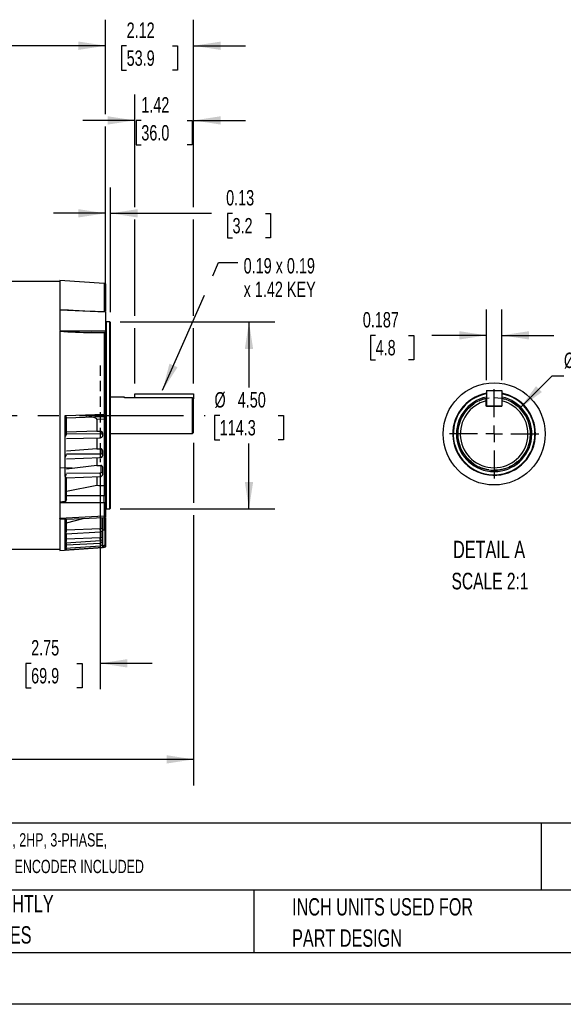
# Model space of a CAD drawing. Header units: inches. Extents: x 0 to 55, y 0 to 42.5.
# Tile 4 of 17: x 18.1 to 31.2, y 0 to 23.7. Entities that reach past the tile are written whole.
import ezdxf

# ---------------------------------------------------------------- set-up
doc = ezdxf.new("R2010")
doc.units = ezdxf.units.IN
doc.header["$LTSCALE"] = 5
doc.header["$MEASUREMENT"] = 0
doc.linetypes.add('CENTERX2', pattern=[0.8, 0.5, -0.1, 0.1, -0.1])
doc.linetypes.add('HIDDEN', pattern=[0.075, 0.05, -0.025])
for name, color, linetype in [('CENTER', 40, 'CENTERX2'), ('HIDDEN', 102, 'HIDDEN'), ('SLD-DEFPOINTS', 7, 'Continuous')]:
    doc.layers.add(name, color=color, linetype=linetype)
doc.layers.add('DIMENSIONS', color=140, linetype='Continuous', lineweight=25)
doc.layers.add('TEXT', color=140, linetype='Continuous', lineweight=25)
doc.styles.add('SLDTEXTSTYLE0', font='TXT', dxfattribs={"width": 0.7})
doc.dimstyles.new('SLDDIMSTYLE1', dxfattribs={"dimtxt": 0.37037, "dimasz": 0.65, "dimexe": 0, "dimexo": 0.0625, "dimgap": 0.092593, "dimtad": 0, "dimtih": 1, "dimtoh": 1, "dimrnd": 1e-09, "dimzin": 4, "dimdsep": 46, "dimtxsty": 'SLDTEXTSTYLE0', "dimsah": 1, "dimcen": 0.09, "dimadec": 0, "dimazin": 1, "dimtfac": 1, "dimtofl": 0, "dimtmove": 0, "dimatfit": 3, "dimfxl": 0, "dimfrac": 2, "dimtolj": 1, "dimtzin": 12, "dimarcsym": 0})
doc.dimstyles.new('SLDDIMSTYLE10', dxfattribs={"dimtxt": 0.37037, "dimasz": 0.65, "dimexe": 0, "dimexo": 0.0625, "dimgap": 0.092593, "dimtad": 0, "dimtih": 1, "dimtoh": 1, "dimdec": 3, "dimlfac": 0.5, "dimrnd": 1e-09, "dimdsep": 46, "dimtxsty": 'SLDTEXTSTYLE0', "dimsah": 1, "dimcen": 0, "dimadec": 0, "dimazin": 2, "dimtfac": 1, "dimtdec": 3, "dimtofl": 0, "dimtmove": 0, "dimatfit": 3, "dimfxl": 0, "dimfrac": 2, "dimtolj": 1, "dimtzin": 12, "dimarcsym": 0})
doc.dimstyles.new('SLDDIMSTYLE11', dxfattribs={"dimtxt": 0.37037, "dimasz": 0.65, "dimexe": 0, "dimexo": 0.0625, "dimgap": 0.092593, "dimtad": 0, "dimtih": 1, "dimtoh": 1, "dimdec": 3, "dimlfac": 0.5, "dimrnd": 1e-09, "dimdsep": 46, "dimtxsty": 'SLDTEXTSTYLE0', "dimsah": 1, "dimcen": 0.09, "dimadec": 0, "dimazin": 2, "dimtfac": 1, "dimtdec": 3, "dimtmove": 0, "dimatfit": 0, "dimfxl": 0, "dimfrac": 2, "dimtolj": 1, "dimtzin": 12, "dimarcsym": 0})
doc.dimstyles.new('SLDDIMSTYLE5', dxfattribs={"dimtxt": 0.37037, "dimasz": 0.65, "dimexe": 0, "dimexo": 0.0625, "dimgap": 0.092593, "dimtad": 0, "dimtih": 1, "dimtoh": 1, "dimrnd": 1e-09, "dimzin": 12, "dimdsep": 46, "dimtxsty": 'SLDTEXTSTYLE0', "dimsah": 1, "dimcen": 0.09, "dimadec": 0, "dimazin": 3, "dimtfac": 1, "dimtofl": 0, "dimtmove": 0, "dimatfit": 3, "dimfxl": 0, "dimfrac": 2, "dimtolj": 1, "dimtzin": 12, "dimarcsym": 0})
doc.dimstyles.new('SLDDIMSTYLE7', dxfattribs={"dimtxt": 0.37037, "dimasz": 0.65, "dimexe": 0, "dimexo": 0.0625, "dimgap": 0.092593, "dimtad": 0, "dimtih": 1, "dimtoh": 1, "dimrnd": 1e-09, "dimdsep": 46, "dimtxsty": 'SLDTEXTSTYLE0', "dimsah": 1, "dimcen": 0.09, "dimadec": 0, "dimazin": 2, "dimtfac": 1, "dimtmove": 0, "dimatfit": 0, "dimfxl": 0, "dimfrac": 2, "dimtolj": 1, "dimtzin": 12, "dimarcsym": 0})
doc.dimstyles.new('SLDDIMSTYLE8', dxfattribs={"dimtxt": 0.37037, "dimasz": 0.65, "dimexe": 0, "dimexo": 0.0625, "dimgap": 0.092593, "dimtad": 0, "dimtih": 1, "dimtoh": 1, "dimrnd": 1e-09, "dimzin": 12, "dimdsep": 46, "dimtxsty": 'SLDTEXTSTYLE0', "dimsah": 1, "dimcen": 0.09, "dimadec": 0, "dimazin": 3, "dimtfac": 1, "dimtmove": 0, "dimatfit": 0, "dimfxl": 0, "dimfrac": 2, "dimtolj": 1, "dimtzin": 12, "dimarcsym": 0})
doc.dimstyles.new('SLDDIMSTYLE9', dxfattribs={"dimtxt": 0.18, "dimasz": 0.65, "dimexe": 0, "dimexo": 0.0625, "dimgap": 0, "dimtad": 0, "dimtih": 1, "dimtoh": 1, "dimdec": 0, "dimrnd": 1e-09, "dimzin": 0, "dimdsep": 46, "dimtxsty": 'Standard', "dimsah": 1, "dimcen": 0.09, "dimadec": 0, "dimazin": 0, "dimtfac": 0.65, "dimtdec": 0, "dimtofl": 0, "dimtmove": 0, "dimatfit": 3, "dimfxl": 0, "dimfrac": 2, "dimtolj": 1, "dimtzin": 0, "dimarcsym": 0})

# ---------------------------------------------------------------- blocks, each defined once
blk = doc.blocks.new('SW_NOTE_0')
at = {"layer": 'TEXT', "color": 0, "linetype": 'CENTERX2', "lineweight": 18, "char_height": 0.32, "attachment_point": 1, "style": 'SLDTEXTSTYLE0'}
for s, insert in [('U.S. MOTORS ACCU-TORQ PREMIUM EFFICIENCY AC INDUCTION MOTOR, HIGH-PERFORMANCE INVERTER DUTY, 2HP, 3-PHASE,', (0, 0.413)), ('230/460 VAC, 1800RPM, TENV, NEMA 145TC FRAME, ROLLED STEEL, C-FACE/RIGID BASE MOUNT, AVTRON HS35A ENCODER INCLUDED', (0, -0.227))]:
    blk.add_mtext(s, dxfattribs=dict(at, insert=insert))
blk = doc.blocks.new('SW_NOTE_0_3')
at = {"layer": 'TEXT', "color": 0, "linetype": 'CENTERX2', "lineweight": 18, "char_height": 0.41667, "attachment_point": 1, "style": 'SLDTEXTSTYLE0'}
for s, insert in [('PART DIMENSIONS MAY DIFFER SLIGHTLY', (0, 0.537)), ("DUE TO MANUFACTURER'S VARIANCES", (0, -0.215))]:
    blk.add_mtext(s, dxfattribs=dict(at, insert=insert))
blk = doc.blocks.new('SW_NOTE_0_6')
at = {"layer": 'TEXT', "color": 0, "linetype": 'CENTERX2', "lineweight": 18, "char_height": 0.41667, "attachment_point": 1, "style": 'SLDTEXTSTYLE0'}
for s, insert in [('INCH UNITS USED FOR', (0, 0.537)), ('PART DESIGN', (0, -0.215))]:
    blk.add_mtext(s, dxfattribs=dict(at, insert=insert))
blk = doc.blocks.new('_D_15')
at = {"layer": 'DIMENSIONS'}
for p, q in [((30.152, 14.342), (30.928, 15.118)), ((30.928, 15.118), (31.213, 15.118)), ((31.646, 15.118), (31.522, 15.118)), ((31.522, 15.118), (31.522, 14.529)), ((32.747, 15.118), (32.872, 15.118)), ((32.872, 15.118), (32.872, 14.529)), ((31.522, 14.529), (31.646, 14.529)), ((32.872, 14.529), (32.747, 14.529))]:
    blk.add_line(p, q, dxfattribs=at)
blk.add_solid([(30.152, 14.342), (30.682, 14.731), (30.541, 14.872)], dxfattribs=at)
at = {"layer": 'DIMENSIONS', "char_height": 0.3704, "attachment_point": 1, "style": 'SLDTEXTSTYLE0'}
for s, insert in [('%%c', (31.213, 15.679)), ('0.875', (31.772, 15.679)), ('22.2', (31.646, 15.007))]:
    blk.add_mtext(s, dxfattribs=dict(at, insert=insert))
blk = doc.blocks.new('_D_16')
at = {"layer": 'DIMENSIONS'}
for p, q in [((29.346, 15.015), (29.346, 16.72)), ((29.721, 15.015), (29.721, 16.72)), ((26.681, 16.094), (26.556, 16.094)), ((26.556, 16.094), (26.556, 15.506)), ((27.473, 16.094), (27.598, 16.094)), ((27.598, 16.094), (27.598, 15.506)), ((29.346, 16.095), (28.035, 16.095)), ((29.721, 16.095), (30.971, 16.095)), ((26.556, 15.506), (26.681, 15.506)), ((27.598, 15.506), (27.473, 15.506))]:
    blk.add_line(p, q, dxfattribs=at)
for points in [[(29.346, 16.095), (28.696, 16.195), (28.696, 15.995)], [(29.721, 16.095), (30.371, 15.995), (30.371, 16.195)]]:
    blk.add_solid(points, dxfattribs=at)
at = {"layer": 'DIMENSIONS', "char_height": 0.3704, "attachment_point": 1, "style": 'SLDTEXTSTYLE0'}
for s, insert in [('0.187', (26.373, 16.655)), ('4.8', (26.681, 15.983))]:
    blk.add_mtext(s, dxfattribs=dict(at, insert=insert))
blk = doc.blocks.new('SW_CENTERMARKSYMBOL_6')
at = {"layer": 'CENTER', "color": 0}
for p, q in [((0, 0.4), (0, 1.075)), ((-0.4, 0), (-1.075, 0)), ((0, 0), (-0.2, 0)), ((0, 0), (0, 0.2)), ((0, 0), (0, -0.2)), ((0, 0), (0.2, 0)), ((0.4, 0), (1.075, 0)), ((0, -0.4), (0, -1.075))]:
    blk.add_line(p, q, dxfattribs=at)
blk = doc.blocks.new('_D_18')
at = {"layer": 'DIMENSIONS'}
for p, q in [((20.054, 12.792), (20.054, 7.579)), ((17.304, 9.198), (17.304, 7.579)), ((17.304, 8.204), (16.054, 8.204)), ((18.392, 8.203), (18.267, 8.203)), ((18.267, 8.203), (18.267, 7.614)), ((19.493, 8.203), (19.617, 8.203)), ((19.617, 8.203), (19.617, 7.614)), ((20.054, 8.204), (21.304, 8.204)), ((18.267, 7.614), (18.392, 7.614)), ((19.617, 7.614), (19.493, 7.614))]:
    blk.add_line(p, q, dxfattribs=at)
for points in [[(17.304, 8.204), (16.654, 8.304), (16.654, 8.104)], [(20.054, 8.204), (20.704, 8.104), (20.704, 8.304)]]:
    blk.add_solid(points, dxfattribs=at)
at = {"layer": 'DIMENSIONS', "char_height": 0.3704, "attachment_point": 1, "style": 'SLDTEXTSTYLE0'}
for s, insert in [('2.75', (18.392, 8.763)), ('69.9', (18.392, 8.091))]:
    blk.add_mtext(s, dxfattribs=dict(at, insert=insert))
blk = doc.blocks.new('_D_20')
at = {"layer": 'DIMENSIONS'}
for p, q in [((20.538, 16.418), (24.259, 16.418)), ((23.634, 16.418), (23.634, 14.84)), ((22.93, 14.168), (22.805, 14.168)), ((22.805, 14.168), (22.805, 13.579)), ((24.339, 14.168), (24.463, 14.168)), ((24.463, 14.168), (24.463, 13.579)), ((22.805, 13.579), (22.93, 13.579)), ((24.463, 13.579), (24.339, 13.579)), ((23.634, 11.918), (23.634, 13.496)), ((20.538, 11.918), (24.259, 11.918))]:
    blk.add_line(p, q, dxfattribs=at)
for points in [[(23.634, 16.418), (23.534, 15.768), (23.734, 15.768)], [(23.634, 11.918), (23.734, 12.568), (23.534, 12.568)]]:
    blk.add_solid(points, dxfattribs=at)
at = {"layer": 'DIMENSIONS', "char_height": 0.3704, "attachment_point": 1, "style": 'SLDTEXTSTYLE0'}
for s, insert in [('%%c', (22.804, 14.729)), ('4.50', (23.364, 14.729)), ('114.3', (22.93, 14.057))]:
    blk.add_mtext(s, dxfattribs=dict(at, insert=insert))
blk = doc.blocks.new('_D_21')
at = {"layer": 'DIMENSIONS'}
for p, q in [((22.302, 13.511), (22.302, 12.068)), ((4.645, 11.768), (4.645, 5.268)), ((22.302, 11.768), (22.302, 5.268)), ((4.645, 5.893), (12.267, 5.893)), ((12.769, 5.893), (12.645, 5.893)), ((12.645, 5.893), (12.645, 5.304)), ((14.178, 5.893), (14.303, 5.893)), ((14.303, 5.893), (14.303, 5.304)), ((22.302, 5.893), (14.68, 5.893)), ((12.645, 5.304), (12.769, 5.304)), ((14.303, 5.304), (14.178, 5.304))]:
    blk.add_line(p, q, dxfattribs=at)
for points in [[(4.645, 5.893), (5.295, 5.793), (5.295, 5.993)], [(22.302, 5.893), (21.652, 5.993), (21.652, 5.793)]]:
    blk.add_solid(points, dxfattribs=at)
at = {"layer": 'DIMENSIONS', "char_height": 0.3704, "attachment_point": 1, "style": 'SLDTEXTSTYLE0'}
for s, insert in [('17.66', (12.769, 6.453)), ('448.5', (12.769, 5.781))]:
    blk.add_mtext(s, dxfattribs=dict(at, insert=insert))
blk = doc.blocks.new('_D_24')
at = {"layer": 'DIMENSIONS'}
for p, q in [((8.835, 21.255), (8.835, 23.689)), ((20.179, 21.416), (20.179, 23.689)), ((8.835, 23.064), (13.301, 23.064)), ((13.803, 23.063), (13.679, 23.063)), ((13.679, 23.063), (13.679, 22.475)), ((15.212, 23.063), (15.336, 23.063)), ((15.336, 23.063), (15.336, 22.475)), ((20.179, 23.064), (15.714, 23.064)), ((13.679, 22.475), (13.803, 22.475)), ((15.336, 22.475), (15.212, 22.475)), ((20.179, 17.583), (20.179, 21.116)), ((8.835, 17.654), (8.835, 20.955))]:
    blk.add_line(p, q, dxfattribs=at)
for points in [[(8.835, 23.064), (9.485, 22.964), (9.485, 23.164)], [(20.179, 23.064), (19.529, 23.164), (19.529, 22.964)]]:
    blk.add_solid(points, dxfattribs=at)
at = {"layer": 'DIMENSIONS', "char_height": 0.3704, "attachment_point": 1, "style": 'SLDTEXTSTYLE0'}
for s, insert in [('11.34', (13.803, 23.624)), ('288.1', (13.803, 22.952))]:
    blk.add_mtext(s, dxfattribs=dict(at, insert=insert))
blk = doc.blocks.new('_D_25')
at = {"layer": 'DIMENSIONS'}
for p, q in [((20.179, 16.907), (20.179, 19.656)), ((20.304, 16.652), (20.304, 19.656)), ((20.179, 19.031), (18.929, 19.031)), ((20.304, 19.031), (22.736, 19.031)), ((23.238, 19.03), (23.114, 19.03)), ((23.114, 19.03), (23.114, 18.441)), ((24.031, 19.03), (24.155, 19.03)), ((24.155, 19.03), (24.155, 18.441)), ((23.114, 18.441), (23.238, 18.441)), ((24.155, 18.441), (24.031, 18.441))]:
    blk.add_line(p, q, dxfattribs=at)
for points in [[(20.179, 19.031), (19.529, 19.131), (19.529, 18.931)], [(20.304, 19.031), (20.954, 18.931), (20.954, 19.131)]]:
    blk.add_solid(points, dxfattribs=at)
at = {"layer": 'DIMENSIONS', "char_height": 0.3704, "attachment_point": 1, "style": 'SLDTEXTSTYLE0'}
for s, insert in [('0.13', (23.084, 19.59)), ('3.2', (23.238, 18.918))]:
    blk.add_mtext(s, dxfattribs=dict(at, insert=insert))
blk = doc.blocks.new('_D_26')
at = {"layer": 'DIMENSIONS'}
for p, q in [((20.885, 19.181), (20.885, 21.891)), ((22.302, 19.181), (22.302, 21.891)), ((20.885, 21.266), (19.635, 21.266)), ((21.043, 21.265), (20.918, 21.265)), ((20.918, 21.265), (20.918, 20.676)), ((22.144, 21.265), (22.268, 21.265)), ((22.268, 21.265), (22.268, 20.676)), ((22.302, 21.266), (23.552, 21.266)), ((20.918, 20.676), (21.043, 20.676)), ((22.268, 20.676), (22.144, 20.676)), ((20.885, 16.568), (20.885, 18.881)), ((22.302, 16.568), (22.302, 18.881)), ((20.885, 14.939), (20.885, 16.268)), ((22.302, 14.939), (22.302, 16.268))]:
    blk.add_line(p, q, dxfattribs=at)
for points in [[(20.885, 21.266), (20.235, 21.366), (20.235, 21.166)], [(22.302, 21.266), (22.952, 21.166), (22.952, 21.366)]]:
    blk.add_solid(points, dxfattribs=at)
at = {"layer": 'DIMENSIONS', "char_height": 0.3704, "attachment_point": 1, "style": 'SLDTEXTSTYLE0'}
for s, insert in [('1.42', (21.043, 21.826)), ('36.0', (21.043, 21.154))]:
    blk.add_mtext(s, dxfattribs=dict(at, insert=insert))
blk = doc.blocks.new('_D_27')
at = {"layer": 'DIMENSIONS'}
for p, q in [((20.179, 21.416), (20.179, 23.687)), ((22.302, 19.181), (22.302, 23.687)), ((20.179, 23.062), (18.929, 23.062)), ((20.69, 23.061), (20.566, 23.061)), ((20.566, 23.061), (20.566, 22.472)), ((21.791, 23.061), (21.915, 23.061)), ((21.915, 23.061), (21.915, 22.472)), ((22.302, 23.062), (23.552, 23.062)), ((20.566, 22.472), (20.69, 22.472)), ((21.915, 22.472), (21.791, 22.472)), ((20.179, 17.583), (20.179, 21.116)), ((22.302, 16.568), (22.302, 18.881)), ((22.302, 14.939), (22.302, 16.268))]:
    blk.add_line(p, q, dxfattribs=at)
for points in [[(20.179, 23.062), (19.529, 23.162), (19.529, 22.962)], [(22.302, 23.062), (22.952, 22.962), (22.952, 23.162)]]:
    blk.add_solid(points, dxfattribs=at)
at = {"layer": 'DIMENSIONS', "char_height": 0.3704, "attachment_point": 1, "style": 'SLDTEXTSTYLE0'}
for s, insert in [('2.12', (20.69, 23.622)), ('53.9', (20.69, 22.95))]:
    blk.add_mtext(s, dxfattribs=dict(at, insert=insert))
blk = doc.blocks.new('SW_NOTE_0_8')
at = {"layer": 'TEXT', "color": 0, "linetype": 'CENTERX2', "lineweight": 18, "attachment_point": 1, "style": 'SLDTEXTSTYLE0'}
for s, insert, char_height in [('0.19 x 0.19', (0.138, 0.107), 0.37037), ('x 1.42 KEY', (0.138, -0.46), 0.3704)]:
    blk.add_mtext(s, dxfattribs=dict(at, insert=insert, char_height=char_height))

msp = doc.modelspace()

# ---------------------------------------------------------------- linework, layer by layer
for p, q in [((19.08542, 17.388141), (10.08542, 17.388141)), ((20.152745, 17.34124), (19.08542, 17.415875)), ((19.08542, 17.415875), (19.08542, 16.705923)), ((20.152745, 17.34124), (20.152745, 16.658446)), ((20.17942, 17.333085), (20.17942, 16.665903)), ((19.289401, 16.698342), (19.08542, 16.705923)), ((19.08542, 16.705923), (19.08542, 16.701446)), ((20.17942, 16.649866), (19.08542, 16.701446)), ((19.08542, 16.701446), (19.08542, 16.210949)), ((20.17942, 16.649866), (20.17942, 16.205437)), ((20.28842, 16.418341), (20.19542, 16.418341)), ((20.19542, 16.418341), (20.19542, 11.918341)), ((20.30442, 16.402341), (20.28842, 16.418341)), ((20.28842, 11.918341), (20.28842, 16.418341)), ((20.30442, 14.168341), (20.30442, 16.402341)), ((19.08542, 16.202518), (20.17942, 16.205437)), ((19.08542, 16.194952), (19.08542, 12.081153)), ((19.841338, 16.163078), (20.17942, 16.163871)), ((20.152745, 16.156123), (19.841338, 16.163078)), ((20.152745, 16.156123), (20.152745, 14.200718)), ((20.17942, 16.163871), (20.17942, 16.205437)), ((20.17942, 16.151053), (20.17942, 16.163871)), ((20.17942, 16.151053), (20.17942, 14.200635)), ((20.884547, 14.689322), (22.30187, 14.689322)), ((20.884547, 14.595624), (20.884547, 14.689322)), ((22.30187, 14.689322), (22.30187, 14.564851)), ((29.346172, 14.76522), (29.721133, 14.76522)), ((29.346172, 14.76522), (29.346172, 14.390259)), ((29.721133, 14.76522), (29.721133, 14.390259)), ((20.64187, 14.605841), (20.30442, 14.605841)), ((20.64187, 14.595624), (20.64187, 14.605841)), ((22.27187, 14.595624), (20.64187, 14.595624)), ((22.27187, 13.730841), (22.27187, 14.595624)), ((22.30187, 14.564851), (22.27187, 14.595624)), ((22.30187, 13.760841), (22.30187, 14.564851)), ((29.345133, 14.516279), (29.345133, 14.577824)), ((29.345133, 14.390259), (29.345133, 14.516279)), ((29.721133, 14.516279), (29.721133, 14.390259)), ((29.721133, 14.390259), (29.345133, 14.390259)), ((29.346172, 14.390259), (29.721133, 14.390259)), ((19.211582, 14.167199), (19.24364, 14.168341)), ((19.211582, 13.661695), (19.211582, 14.167199)), ((20.150583, 14.138125), (19.24042, 14.106341)), ((19.24042, 13.718906), (19.24042, 14.115609)), ((19.24364, 14.168341), (20.152745, 14.200718)), ((19.727226, 14.122601), (19.725303, 14.131842)), ((20.14842, 14.078047), (19.97642, 14.072173)), ((19.97642, 14.072173), (19.97642, 13.787258)), ((20.14842, 14.078047), (20.14842, 12.481752)), ((20.152907, 14.195754), (20.152745, 14.200718)), ((20.17942, 14.200635), (20.17942, 14.146393)), ((20.17942, 14.146393), (20.17942, 14.078319)), ((20.17942, 14.078319), (20.17942, 12.481037)), ((20.30442, 11.934341), (20.30442, 14.168341)), ((19.97642, 13.787258), (19.24042, 13.7641)), ((19.97642, 13.787258), (20.0682, 13.785672)), ((20.0682, 13.785672), (20.068202, 13.728086)), ((22.27187, 13.730841), (22.30187, 13.760841)), ((19.211582, 13.661695), (19.218334, 13.671602)), ((19.211582, 13.167524), (19.211582, 13.661695)), ((19.24042, 13.733532), (20.055209, 13.72617)), ((19.24042, 13.609299), (20.058191, 13.630283)), ((19.97642, 13.628185), (19.97642, 13.365906)), ((20.11542, 13.680627), (20.11542, 13.738148)), ((20.30442, 13.730841), (22.27187, 13.730841)), ((19.97642, 13.365906), (19.24042, 13.307313)), ((19.97642, 13.365906), (20.0682, 13.364373)), ((20.0682, 13.364373), (20.068202, 13.25062)), ((20.11542, 13.204921), (20.11542, 13.318548)), ((19.211582, 13.167524), (19.224662, 13.187199)), ((19.211582, 12.697997), (19.211582, 13.167524)), ((19.24042, 13.246929), (20.055209, 13.246609)), ((19.24042, 13.124979), (20.058483, 13.152519)), ((19.97642, 13.149757), (19.97642, 12.964312)), ((19.08542, 12.914046), (19.381048, 12.903722)), ((19.97642, 12.964312), (19.24042, 12.871726)), ((19.97642, 12.964312), (20.0682, 12.962872)), ((20.0682, 12.962872), (20.068202, 12.795752)), ((20.11542, 12.752938), (20.11542, 12.919872)), ((29.533133, 12.816259), (29.527793, 12.816275)), ((19.211582, 12.697997), (19.211582, 12.098975)), ((19.24042, 12.783014), (20.055209, 12.789744)), ((19.24042, 12.664808), (20.058697, 12.698579)), ((19.24042, 12.157536), (19.24042, 12.665044)), ((19.97642, 12.695184), (19.97642, 12.486539)), ((19.24042, 12.343536), (19.97642, 12.486539)), ((20.14842, 12.481752), (20.150583, 12.481719)), ((20.150583, 12.481719), (20.150583, 12.233907)), ((20.17942, 12.481037), (20.17942, 12.228071)), ((19.211582, 12.098975), (19.08542, 12.081153)), ((20.150583, 12.233907), (19.24042, 12.235544)), ((20.17942, 12.228067), (20.17942, 12.069119)), ((19.08542, 12.081153), (19.08542, 12.066694)), ((20.150583, 12.063706), (19.08542, 12.066694)), ((19.08542, 12.066694), (19.08542, 11.690929)), ((20.150583, 12.063706), (20.150583, 11.7425)), ((20.17942, 12.069116), (20.17942, 11.748769)), ((20.19542, 11.918341), (20.28842, 11.918341)), ((20.28842, 11.918341), (20.30442, 11.934341)), ((20.150583, 11.7425), (19.08542, 11.690929)), ((19.08542, 11.68158), (19.08542, 11.690929)), ((19.08542, 11.690929), (19.08542, 11.680346)), ((19.08542, 11.680346), (19.211582, 11.676962)), ((19.08542, 11.680346), (19.08542, 10.920808)), ((19.211582, 11.322106), (19.211582, 11.676962)), ((19.239419, 11.668585), (20.15139, 11.711966)), ((19.24042, 11.580429), (19.645544, 11.687903)), ((19.24042, 11.37492), (19.24042, 11.669068)), ((20.0682, 11.708009), (20.068202, 11.451387)), ((20.11542, 11.428459), (20.11542, 11.710255)), ((20.14842, 11.706722), (20.14842, 11.418737)), ((20.17942, 11.748773), (20.17942, 11.720294)), ((20.17942, 11.700609), (20.17942, 11.427003)), ((20.055209, 11.439474), (19.24042, 11.408702)), ((20.11542, 11.220505), (20.11542, 11.428459)), ((20.11542, 11.418747), (20.14842, 11.418737)), ((20.14842, 11.418737), (20.166205, 11.421338)), ((20.17942, 11.427003), (20.166205, 11.421338)), ((20.166205, 11.421338), (20.166205, 11.057907)), ((20.17942, 11.427003), (20.17942, 11.057912)), ((19.211582, 11.10608), (19.211582, 11.322106)), ((19.224974, 11.10355), (20.058538, 11.159454)), ((19.230993, 11.315714), (20.058753, 11.368331)), ((19.24042, 11.152951), (19.24042, 11.316314)), ((20.055209, 11.223288), (19.24042, 11.18751)), ((20.068201, 11.370077), (20.068202, 11.236149)), ((20.068202, 11.161281), (20.068202, 11.101336)), ((20.11542, 11.093406), (20.11542, 11.220505)), ((17.42942, 10.948541), (19.08542, 10.948541)), ((19.08542, 10.920808), (20.108002, 10.992314)), ((19.211582, 10.974047), (19.211582, 11.10608)), ((20.115462, 10.992836), (19.211582, 10.929682)), ((19.218555, 10.974233), (19.211582, 10.974047)), ((19.211582, 10.929682), (19.211582, 10.974047)), ((19.218594, 10.973669), (20.058236, 11.031778)), ((19.24042, 11.013717), (19.24042, 11.104586)), ((20.055209, 11.087882), (19.24042, 11.048079)), ((19.24042, 10.961119), (19.24042, 10.97518)), ((20.113087, 11.038033), (20.07009, 11.035013)), ((20.150391, 11.040949), (20.113087, 11.038033)), ((20.152745, 10.996059), (20.11542, 10.993448)), ((20.122293, 10.993928), (20.152745, 10.996058)), ((20.17942, 11.057912), (20.166205, 11.057907)), ((20.17942, 11.057912), (20.17942, 11.004218)), ((20.17942, 11.004214), (20.17942, 11.004213))]:
    msp.add_line(p, q)
at = {"color": 7, "linetype": 'Continuous'}
msp.add_line((55.000486, 0.000526), (0.000486, 0.000526), dxfattribs=at)
at = {"flags": 128}
for points in [[(20.179427, 16.656897), (19.685303, 16.680132), (19.269987, 16.69961)], [(20.152745, 16.156123), (20.172853, 16.153212), (20.17942, 16.151053)], [(19.72941, 14.123417), (19.726958, 14.130025), (19.72642, 14.135778)], [(19.97642, 14.072173), (19.975172, 14.078973), (19.971006, 14.086141), (19.960574, 14.095462), (19.923601, 14.111522), (19.85382, 14.123981), (19.782702, 14.125278)], [(20.17942, 14.078319), (20.164466, 14.078116), (20.14842, 14.078047)], [(20.17942, 14.200635), (20.167669, 14.200712), (20.152745, 14.200718)], [(20.055613, 13.630439), (20.05576, 13.630304), (20.056278, 13.632041), (20.056746, 13.635934), (20.057143, 13.641801), (20.057451, 13.649372), (20.057656, 13.658294), (20.057748, 13.668154), (20.057722, 13.678493)], [(20.055209, 13.246609), (20.060165, 13.246891), (20.064374, 13.247749), (20.067203, 13.249054), (20.068202, 13.25062)], [(20.055209, 12.789744), (20.060165, 12.790201), (20.064374, 12.791499), (20.067203, 12.793443), (20.068202, 12.795752)], [(19.23031, 12.727042), (19.222175, 12.713111), (19.211582, 12.697997)], [(19.23031, 12.727041), (19.238506, 12.74696), (19.24042, 12.75942)], [(20.056364, 12.698683), (20.056454, 12.698522), (20.056971, 12.700574), (20.057375, 12.705614), (20.05764, 12.713315), (20.057748, 12.72318), (20.057692, 12.734569), (20.057477, 12.746747)], [(20.17942, 12.481037), (20.164272, 12.481551), (20.150583, 12.481719)], [(19.24042, 12.157536), (19.237098, 12.135348), (19.228116, 12.11408), (19.223219, 12.10692), (19.216835, 12.100938), (19.213308, 12.099312), (19.211582, 12.098975)], [(20.17942, 12.228071), (20.16551, 12.232241), (20.150583, 12.233907)], [(20.17942, 12.069116), (20.16551, 12.065251), (20.150583, 12.063706)], [(20.150403, 11.711926), (20.165421, 11.714271), (20.17942, 11.720201)], [(20.17942, 11.748769), (20.165509, 11.744297), (20.150583, 11.7425)], [(20.150583, 11.742504), (20.151177, 11.718689), (20.151356, 11.712686)], [(20.057404, 11.368965), (20.057548, 11.368516), (20.057739, 11.374106), (20.057546, 11.386138), (20.056998, 11.402784), (20.056177, 11.421512), (20.055209, 11.439474)], [(20.068202, 11.451387), (20.086334, 11.449528), (20.10164, 11.444532), (20.111842, 11.437142), (20.115404, 11.428498)], [(20.068202, 11.236149), (20.086334, 11.23488), (20.10164, 11.231471), (20.111842, 11.226429), (20.115407, 11.220525)], [(20.057659, 11.032644), (20.057739, 11.032405), (20.057546, 11.039068), (20.056998, 11.051949), (20.056177, 11.069089), (20.055209, 11.087882)], [(20.17942, 11.004214), (20.166546, 10.998616), (20.152745, 10.996059)], [(20.166584, 10.998633), (20.166627, 10.998641), (20.171687, 11.000853)]]:
    msp.add_lwpolyline(points, dxfattribs=at)
for centre, radius, start, end in [((20.14842, 17.279391), 0.062, 60, 86), ((20.19542, 16.434341), 0.016, 180, 270), ((20.095677, 31.174496), 15.013573, 266.1416733, 269.0293283), ((29.533133, 13.723259), 0.995, 100.8302583, 359.9999963), ((29.533133, 13.723259), 0.983, 100.9640911, 359.9999996), ((29.533133, 13.723259), 0.995, 0.0000092, 79.1087731), ((29.533133, 13.723259), 0.983, 359.9999815, 78.9741751), ((29.533133, 13.723259), 0.907, 101.8956968, 269.6627036), ((29.533133, 13.723259), 0.875, 102.4071555, 77.5928445), ((29.533133, 13.723259), 0.815, 103.3368181, 76.6631819), ((29.533133, 13.723259), 0.907, 269.9999811, 78.0371822), ((19.076758, 14.057981), 0.173511, 19.3985088, 39.010379), ((33.19167, 13.638357), 13.050659, 177.8053509, 178.0692784), ((19.951692, 14.175005), 0.202281, 349.4951193, 5.8875414), ((20.14842, 14.200087), 0.062, 272.0000007, 300), ((20.068892, 13.739771), 0.045906, 357.9455606, 90.8633907), ((19.141166, 13.736455), 0.100793, 319.9557478, 349.9731504), ((20.058625, 13.748021), 0.022116, 261.1169197, 295.6606633), ((19.733232, 13.685295), 0.324562, 358.7992367, 7.2350379), ((20.054953, 13.691275), 0.060832, 270.630744, 352.8891305), ((20.068084, 13.681146), 0.04694, 1.9575141, 89.856431), ((20.069837, 13.319463), 0.04494, 358.8053325, 92.0879973), ((19.162447, 13.234741), 0.078301, 322.6146233, 354.7525503), ((19.622152, 13.200763), 0.435477, 359.9926318, 6.0431329), ((20.056321, 13.211738), 0.059297, 269.4878509, 354.9865153), ((19.797345, 13.185556), 0.260725, 352.7679584, 3.3314697), ((20.068696, 13.204025), 0.046598, 2.0182102, 90.607913), ((20.071345, 12.919562), 0.043424, 0.3829878, 94.152996), ((20.069993, 12.750336), 0.045451, 3.6740756, 92.258635), ((19.396909, 12.831115), 0.228181, 215.6892282, 226.7004215), ((19.485688, 12.738151), 0.571853, 0.8612971, 5.1762652), ((20.056725, 12.757238), 0.058763, 269.3038343, 356.9451788), ((15.679089, 12.148806), 4.472304, 358.9097387, 1.0902643), ((20.19542, 11.902341), 0.016, 90, 180), ((19.281764, 11.875877), 0.210933, 250.5659821, 258.6964399), ((19.169521, 11.379353), 0.071037, 306.3063035, 356.4221058), ((20.055335, 11.452378), 0.012905, 269.441797, 355.5976169), ((20.054067, 11.429498), 0.061347, 272.6816998, 359.7191839), ((19.230238, 11.347181), 0.031253, 233.350051, 271.3591494), ((19.185911, 11.15418), 0.054522, 298.0881681, 358.7025638), ((20.054923, 11.236571), 0.013286, 271.2358591, 358.178996), ((19.057902, 11.15429), 0.999691, 0.3201253, 3.9576506), ((20.053706, 11.220974), 0.061708, 273.1302448, 0.2230539), ((19.220757, 11.127411), 0.023221, 246.7275079, 280.2895681), ((19.198499, 11.013874), 0.041921, 288.1854007, 359.783811), ((19.209031, 10.960965), 0.031387, 274.662359, 0.2957913), ((20.054637, 11.101435), 0.013565, 272.4167822, 359.5850783), ((20.053443, 11.093569), 0.061974, 273.4399996, 0.4907342), ((20.079528, 11.024204), 0.07796, 62.6000574, 98.3536876), ((19.474911, 10.982287), 0.640606, 0.9983522, 4.9922319), ((20.149173, 11.057937), 0.017032, 274.0999483, 359.900373), ((19.497181, 10.984183), 0.655672, 1.037759, 4.9666819)]:
    msp.add_arc(centre, radius, start, end)
msp.add_ellipse((29.979015, 14.168341), major_axis=(78.749682, -1.945729), ratio=0.024677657, start_param=4.585637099, end_param=4.587838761)
at = {"layer": 'CENTER'}
msp.add_line((3.554692, 14.168341), (22.582427, 14.168341), dxfattribs=at)
at = {"layer": 'HIDDEN'}
msp.add_line((20.05442, 15.3733), (20.05442, 13.041738), dxfattribs=at)
msp.add_circle((29.533133, 13.723259), 0.875, dxfattribs=at)
at = {"layer": 'SLD-DEFPOINTS'}
msp.add_circle((29.533133, 13.72324), 1.228696, dxfattribs=at)
at = {"layer": 'TEXT'}
for p, q in [((53.75, 4.355533), (1.25, 4.355533)), ((30.6612, 4.355533), (30.6612, 2.75)), ((53.75, 2.75), (1.25, 2.75)), ((23.749307, 2.75), (23.749307, 1.25)), ((1.25, 1.25), (53.75, 1.25))]:
    msp.add_line(p, q, dxfattribs=at)

# ---------------------------------------------------------------- block references
at = {"layer": 'CENTER'}
msp.add_blockref('SW_CENTERMARKSYMBOL_6', (29.533133, 13.723259), dxfattribs=at)
at = {"layer": 'TEXT', "linetype": 'CENTERX2', "lineweight": 18}
for name, p in [('SW_NOTE_0_8', (23.367325, 17.847137)), ('SW_NOTE_0', (1.414566, 3.703853)), ('SW_NOTE_0_3', (10.850253, 2.093596)), ('SW_NOTE_0_6', (24.6712, 2.017024))]:
    msp.add_blockref(name, p, dxfattribs=at)

# ---------------------------------------------------------------- texts
at = {"layer": 'TEXT', "linetype": 'CENTERX2', "lineweight": 18, "attachment_point": 2, "style": 'SLDTEXTSTYLE0'}
for s, insert, char_height in [('DETAIL A', (29.412171, 11.152331), 0.4166667), ('SCALE 2:1', (29.433877, 10.383429), 0.4)]:
    msp.add_mtext(s, dxfattribs=dict(at, insert=insert, char_height=char_height))

# ---------------------------------------------------------------- dimensions: what is measured, and where the dimension line sits
at = {"layer": 'DIMENSIONS'}
for base, p1, p2, dimstyle, picture, middle in [((8.83542, 23.064266), (20.17942, 17.333085), (8.83542, 17.404236), 'SLDDIMSTYLE5', '_D_24', (14.50742, 23.064266)), ((22.30187, 21.26623), (20.884547, 14.689322), (22.30187, 14.689322), 'SLDDIMSTYLE8', '_D_26', (21.593208, 21.26623)), ((20.3044196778, 19.030781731), (20.1794196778, 16.6569049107), (20.3044196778, 16.4023412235), 'SLDDIMSTYLE7', '_D_25', (23.6343640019, 19.030781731)), ((29.721133, 16.095266), (29.346172, 14.76522), (29.721133, 14.76522), 'SLDDIMSTYLE11', '_D_16', (27.077063, 16.095266)), ((20.05442, 8.203619), (17.30442, 9.448341), (20.05442, 13.041738), 'SLDDIMSTYLE8', '_D_18', (18.942304, 8.203619))]:
    dim = msp.add_linear_dim(base=base, p1=p1, p2=p2, dimstyle=dimstyle, dxfattribs=at)
    dim.commit()
    dim.dimension.update_dxf_attribs({"geometry": picture, "text_midpoint": middle, "dimtype": 160})
for base, p1, p2, dimstyle, picture, middle in [((22.30187, 23.061952), (20.17942, 17.333085), (22.30187, 14.689322), 'SLDDIMSTYLE8', '_D_27', (21.240645, 23.061952)), ((22.30187, 5.893497), (4.64542, 12.018341), (22.30187, 13.760841), 'SLDDIMSTYLE5', '_D_21', (13.473645, 5.893497))]:
    dim = msp.add_linear_dim(base=base, p1=p1, p2=p2, angle=359.9999991, dimstyle=dimstyle, dxfattribs=at)
    dim.commit()
    dim.dimension.update_dxf_attribs({"geometry": picture, "text_midpoint": middle, "dimtype": 160})
dim = msp.add_linear_dim(base=(23.634364, 16.418341), p1=(20.28842, 11.918341), p2=(20.28842, 16.418341), angle=90, text='%%c<>', dimstyle='SLDDIMSTYLE1', dxfattribs=at)
dim.commit()
dim.dimension.update_dxf_attribs({"geometry": '_D_20', "text_midpoint": (23.634364, 14.168341), "dimtype": 160})
dim = msp.add_diameter_dim_2p(p1=(28.914414, 13.104541), p2=(30.151851, 14.341977), dimstyle='SLDDIMSTYLE10', dxfattribs=at)
dim.commit()
dim.dimension.update_dxf_attribs({"geometry": '_D_15', "text_midpoint": (32.196908, 15.118177), "dimtype": 163})

# ---------------------------------------------------------------- leaders
at = {"layer": 'TEXT', "linetype": 'CENTERX2', "lineweight": 18}
msp.add_leader([(21.556514, 14.775627), (22.90221, 17.847137), (23.367325, 17.847137)], dimstyle='SLDDIMSTYLE9', dxfattribs=at)

doc.saveas('drawing.dxf')
